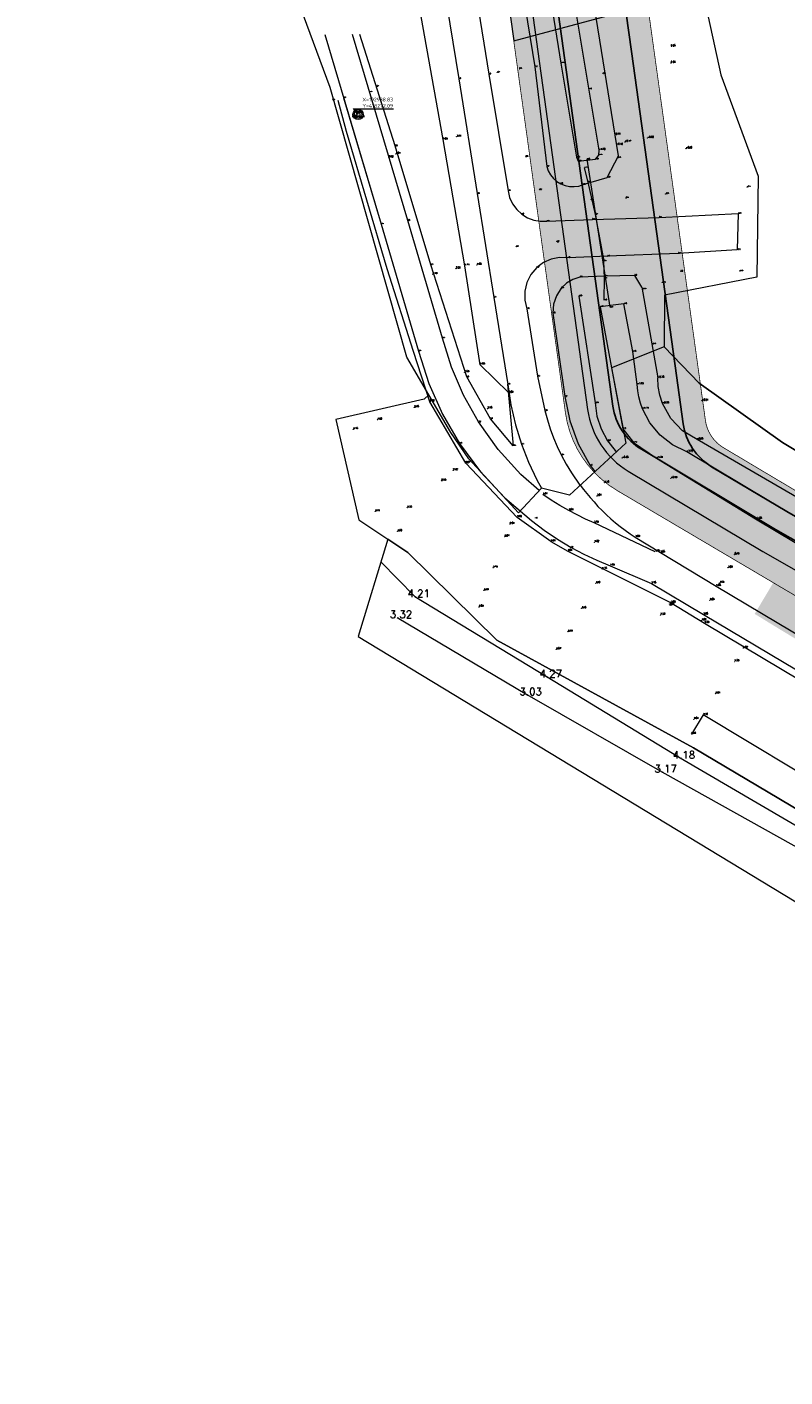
# Model space of a CAD drawing. Header units: metres. Extents: x 102665 to 103901, y 415762 to 419767.
# Tile 29 of 93: x 102895 to 102996, y 418103 to 418284. Entities that reach past the tile are written whole.
import ezdxf
from ezdxf.enums import TextEntityAlignment as Align

# ---------------------------------------------------------------- set-up
doc = ezdxf.new("R2010")
doc.units = ezdxf.units.M
doc.header["$MEASUREMENT"] = 0
for name, color, linetype, lineweight in [('B-ME-OG-COORDINAAT-M', 7, 'Continuous', 18), ('B-WE-GW-TALUD-G', 90, 'Continuous', 13), ('B-WE-IE-TERREINAFSCHEIDING_KUNSTMATIG_HEKWERK-G', 20, 'IE-TERREINAFSCHEIDING-KUNSTMATIG', 13), ('DTM 15-11-2017_terristrisch', 3, 'Continuous', 0), ('DTM-Duiker', 22, 'Continuous', 0), ('DTM-Hoogtecijfer', 7, 'Continuous', 0), ('DTM-Insteek', 125, 'Continuous', 0), ('DTM-Kant-asfalt', 137, 'Continuous', 0), ('DTM-Meetpunt', 40, 'Continuous', 0), ('DTM-Raster', 36, 'Continuous', 0), ('DTM-Teen-sloot', 142, 'Continuous', 0), ('DTM-Watergrens', 140, 'Continuous', 0), ('DTM-Wegmargeringen', 4, 'Continuous', 0), ('DTM_27-12-2009_terrestrisch', 97, 'Continuous', 0), ('DTM_31-01-2018_terrestrisch', 2, 'Continuous', 0), ('DTM_talud', 94, 'Continuous', 0), ('mp', 7, 'Continuous', 0), ('N-WE-GW-TALUDLIJN-G', 90, 'Continuous', 18), ('N-WE-GW-VOORBELASTING-G', 90, 'Continuous', 35), ('N-WE-OG-ZONE_BELEMMERING-A', 7, 'Continuous', 18)]:
    doc.layers.add(name, color=color, linetype=linetype, lineweight=lineweight)
doc.layers.add('BK_Fillings-Niet toepasbaar', color=7, linetype='Continuous', lineweight=9, true_color=0xff8080)
doc.layers.add('N-RO-WH-WATER_HATCH', color=7, linetype='Continuous', lineweight=18, true_color=0xa7c2e4)
doc.styles.add('NLCS-ISO-ANNOTATIEF-T25', font='NLCS-ISO.ttf', dxfattribs={"height": 2.5})
doc.styles.add('null', font='NLCS.shx')
doc.styles.get("Standard").update_dxf_attribs({"font": 'txt.shx'})
doc.linetypes.add('IE-TERREINAFSCHEIDING-KUNSTMATIG', pattern='A,4,["R",null,S=0.7500000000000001,R=90,X=0,Y=0],4,-2', length=10)
doc.dimstyles.new('NLCS-ANNOTATIEF-T25-OPENBOL_L0_H0', dxfattribs={"dimtxt": 2.5, "dimasz": 1, "dimexe": 2, "dimexo": 2, "dimgap": 0.7, "dimtad": 1, "dimdec": 0, "dimzin": 0, "dimdsep": 46, "dimtxsty": 'NLCS-ISO-ANNOTATIEF-T25', "dimblk": 'DOTBLANK', "dimcen": 0, "dimdle": 2, "dimclrd": 256, "dimclre": 256, "dimclrt": 256, "dimadec": 0, "dimazin": 0, "dimtfac": 1, "dimtdec": 3, "dimtofl": 0, "dimtmove": 0, "dimatfit": 3, "dimldrblk": 'DOTBLANK', "dimfxl": 2, "dimfxlon": 1, "dimtfillclr": 256, "dimtolj": 1, "dimtzin": 0, "dimlwd": -1, "dimlwe": -1, "dimarcsym": 0})

# ---------------------------------------------------------------- blocks, each defined once
blk = doc.blocks.new('MP')
at = {"layer": 'mp', "color": 0, "linetype": 'ByBlock', "lineweight": -2, "elevation": -0.036, "flags": 128}
blk.add_lwpolyline([(-0.005000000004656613, -0.008660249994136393), (-0.01000000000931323, 0), (-0.005000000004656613, 0.008660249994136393), (0.005000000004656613, 0.008660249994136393), (0.01000000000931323, 0), (0.005000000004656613, -0.008660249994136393), (-0.005000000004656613, -0.008660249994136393)], close=True, dxfattribs=at)
blk = doc.blocks.new('_DotBlank')
at = {"color": 0, "linetype": 'ByBlock', "lineweight": -2}
blk.add_line((-0.5, 0), (-1, 0), dxfattribs=at)
blk.add_circle((0, 0), 0.5, dxfattribs=at)

msp = doc.modelspace()

# ---------------------------------------------------------------- hatches: boundary and pattern name
at = {"layer": 'BK_Fillings-Niet toepasbaar'}
h = msp.add_hatch(color=256, dxfattribs=at)
h.dxf.hatch_style = 1
h.paths.add_polyline_path([(103010.744900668, 418217.3210173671), (103002.1517195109, 418222.4354320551), (102997.0448517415, 418213.8549311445), (103005.6401422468, 418208.7440605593)])
h.paths.add_polyline_path([(103005.6401422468, 418208.7440605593), (102997.0448517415, 418213.8549311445), (102991.9235903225, 418205.2502461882), (102995.258001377, 418203.205002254), (103000.4679379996, 418200.0537820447)])
at = {"layer": 'N-RO-WH-WATER_HATCH', "transparency": 33554687}
h = msp.add_hatch(color=256, dxfattribs=at)
h.dxf.hatch_style = 1
edge = h.paths.add_edge_path()
edge.add_line((102994.7155803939, 418216.5549733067), (103019.8460106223, 418202.2572684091))
edge.add_line((103019.8460106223, 418202.2572684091), (103151.6146730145, 418123.754278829))
edge.add_arc((103154.3894348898, 418127.9017659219), 4.990085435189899, 236.2165897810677, 299.5505656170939)
edge.add_line((103156.8505025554, 418123.5607869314), (103233.9592729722, 418184.6365101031))
edge.add_arc((103229.0562082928, 418190.9578989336), 7.999999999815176, 307.7982619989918, 338.1082114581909)
edge.add_line((103236.4793258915, 418187.9750605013), (103241.1792994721, 418199.6714555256))
edge.add_line((103241.1792994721, 418199.6714555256), (103267.6649151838, 418265.5837885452))
edge.add_line((103267.6649151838, 418265.5837885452), (103286.062468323, 418336.1478269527))
edge.add_line((103286.062468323, 418336.1478269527), (103289.35340789, 418352.799868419))
edge.add_arc((103267.2803389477, 418357.162164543), 22.50000000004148, 348.8207063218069, 401.9508086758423)
edge.add_arc((103267.280338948, 418357.1621645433), 22.49999999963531, 41.95080867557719, 46.81058128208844)
edge.add_arc((103314.5047993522, 418407.469722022), 46.49999999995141, 216.9952642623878, 226.8105812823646, ccw=False)
edge.add_arc((103273.3725089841, 418376.479647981), 4.999999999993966, 36.99526426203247, 104.9857698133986)
edge.add_line((103272.0796133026, 418381.3095983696), (103272.0795580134, 418381.3095835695))
edge.add_line((103272.0795580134, 418381.3095835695), (103100.3515442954, 418335.3403255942))
edge.add_line((103100.3515442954, 418335.3403255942), (103102.6787841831, 418326.6464223))
edge.add_line((103102.6787841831, 418326.6464223), (103268.3295967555, 418370.9888960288))
edge.add_arc((103269.6225078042, 418366.1589497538), 4.999999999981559, 42.627233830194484, 104.9859521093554, ccw=False)
edge.add_arc((103314.5047993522, 418407.469722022), 55.99999999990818, 222.627233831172, 227.2989196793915)
edge.add_arc((103267.7108379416, 418356.7615011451), 12.9999890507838, -11.179266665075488, 47.29894669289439, ccw=False)
edge.add_line((103280.4641571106, 418354.2410715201), (103277.2855412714, 418338.1573842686))
edge.add_line((103277.2855412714, 418338.1573842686), (103259.1004668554, 418268.4083105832))
edge.add_line((103259.1004668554, 418268.4083105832), (103228.1881705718, 418191.4797018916))
edge.add_line((103228.1881705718, 418191.4797018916), (103157.2684235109, 418135.3428331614))
edge.add_arc((103152.4981498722, 418141.9721206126), 8.167188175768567, 240.4870041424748, 305.73787040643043, ccw=False)
edge.add_line((103148.4748217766, 418134.8646742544), (103057.7237901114, 418189.2459584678))
edge.add_line((103057.7237901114, 418189.2459584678), (103028.8361156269, 418200.1920626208))
edge.add_line((103028.8361156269, 418200.1920626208), (102996.2447540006, 418218.9373056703))
edge.add_line((102996.2447540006, 418218.9373056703), (102986.1556681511, 418224.9435906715))
edge.add_arc((102990.3285939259, 418231.8268200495), 8.049357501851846, 188.0813954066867, 238.7738565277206, ccw=False)
edge.add_line((102982.3591717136, 418230.6952433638), (102981.2796353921, 418238.4612698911))
edge.add_line((102981.2796353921, 418238.4612698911), (102975.4332560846, 418280.5192682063))
edge.add_line((102975.4332560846, 418280.5192682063), (102974.0595793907, 418290.4012975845))
edge.add_arc((102976.040531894, 418290.6766649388), 2.000000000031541, 104.98595211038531, 187.9138327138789, ccw=False)
edge.add_line((102975.5233674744, 418292.6086434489), (102978.9851337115, 418293.5353112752))
edge.add_line((102978.9851337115, 418293.5353112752), (103021.0716738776, 418304.8013067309))
edge.add_line((103021.0716738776, 418304.8013067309), (103043.2690298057, 418310.7432375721))
edge.add_line((103043.2690298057, 418310.7432375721), (103052.9256102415, 418313.3281730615))
edge.add_line((103052.9256102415, 418313.3281730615), (103068.8691594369, 418317.596076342))
edge.add_line((103068.8691594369, 418317.596076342), (103066.5419129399, 418326.2899399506))
edge.add_line((103066.5419129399, 418326.2899399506), (102973.6229035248, 418301.4167888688))
edge.add_arc((102976.5965989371, 418290.3079124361), 11.50000000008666, 104.9859521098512, 187.9138327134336)
edge.add_line((102965.2061220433, 418288.7245501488), (102972.9441484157, 418233.0583193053))
edge.add_arc((102980.8679584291, 418234.1597887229), 8.000000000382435, 187.9138327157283, 239.1143796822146)
edge.add_line((102976.7613513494, 418227.2942386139), (102994.7155803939, 418216.5549733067))
at = {"layer": 'N-WE-OG-ZONE_BELEMMERING-A', "true_color": 0xa953a0, "transparency": 33554483}
h = msp.add_hatch(color=215, dxfattribs=at)
h.dxf.hatch_style = 1
edge = h.paths.add_edge_path()
edge.add_line((103047.7500369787, 418305.5245540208), (103076.4615183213, 418313.2101165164))
edge.add_line((103076.4615183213, 418313.2101165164), (103070.8709704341, 418334.0948061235))
edge.add_line((103070.8709704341, 418334.0948061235), (102971.9628061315, 418307.6184399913))
edge.add_arc((102976.5965980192, 418290.3079130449), 17.91999917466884, 104.9859484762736, 187.913835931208)
edge.add_line((102958.8472645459, 418287.8406206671), (102966.5852908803, 418232.174390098))
edge.add_arc((102980.8679584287, 418234.1597887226), 14.41999999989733, 187.9138327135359, 239.1526776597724)
edge.add_line((102973.4740726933, 418221.7796896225), (103088.3225627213, 418154.0268911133))
edge.add_line((103088.3225627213, 418154.0268911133), (103081.8210851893, 418178.3033844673))
edge.add_line((103081.8210851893, 418178.3033844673), (103059.0366445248, 418191.9566413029))
edge.add_line((103059.0366445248, 418191.9566413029), (103030.3318414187, 418202.7926018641))
edge.add_line((103030.3318414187, 418202.7926018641), (102997.7600108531, 418221.5266114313))
edge.add_line((102997.7600108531, 418221.5266114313), (102987.7018277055, 418227.5144992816))
edge.add_arc((102990.328593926, 418231.8268200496), 5.049357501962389, 188.1253958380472, 238.6531302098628, ccw=False)
edge.add_line((102985.3299263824, 418231.1131436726), (102984.251064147, 418238.8743209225))
edge.add_line((102984.251064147, 418238.8743209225), (102977.5965812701, 418286.7456982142))
edge.add_line((102977.5965812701, 418286.7456982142), (103047.7500346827, 418305.5245534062))
edge.add_line((103047.7500346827, 418305.5245534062), (103047.7500369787, 418305.5245540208))

# ---------------------------------------------------------------- linework, layer by layer
msp.add_lwpolyline([(103148.4748217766, 418134.8646742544), (103057.7237901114, 418189.2459584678), (103028.8361156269, 418200.1920626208), (102996.2447540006, 418218.9373056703), (102986.1556681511, 418224.9435906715, -0.2248667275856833), (102982.3591717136, 418230.6952433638), (102981.2796353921, 418238.4612698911), (102975.4332560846, 418280.5192682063), (102974.0595793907, 418290.4012975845, -0.378506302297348), (102975.5233674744, 418292.6086434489), (102978.9851337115, 418293.5353112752), (103021.0716738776, 418304.8013067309), (103043.2690298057, 418310.7432375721), (103052.9256102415, 418313.3281730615), (103068.8691594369, 418317.596076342), (103066.5419129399, 418326.2899399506), (102973.6229035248, 418301.4167888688, 0.378506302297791), (102965.2061220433, 418288.7245501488), (102972.9441484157, 418233.0583193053, 0.2271969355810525), (102976.7613513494, 418227.2942386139), (102994.7155803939, 418216.5549733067), (103019.8460106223, 418202.2572684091), (103151.6146730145, 418123.754278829, 0.283602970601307)], format="xyb")
at = {"layer": 'B-WE-GW-TALUD-G'}
msp.add_line((102976.8131420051, 418248.9517470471, -0.1358193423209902), (102978.96, 418236.8290000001, -0.182), dxfattribs=at)
for points in [[(102959.002, 418234.823, 1.69), (102955.187, 418238.599, 1.845), (102953.13, 418251.836, 1.711), (102950.218, 418268.713, 1.639), (102946.821, 418287.751, 1.403), (102943.453, 418306.533, 1.348), (102939.499, 418326.299, 1.409), (102936.027, 418345.1550000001, 1.349), (102932.557, 418366.069, 1.298), (102929.412, 418384.65, 1.323), (102925.769, 418405.007, 1.314), (102922.674, 418421.574, 1.364)], [(102973.6972603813, 418266.546317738, -0.4108989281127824), (102970.274, 418287.879, -0.353), (102967.035, 418307.594, -0.313), (102962.289, 418336.6770000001, -0.232), (102959.283, 418353.8780000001, -0.394), (102956.745, 418370.9050000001, -0.248), (102953.789, 418388.16, -0.323), (102951.683, 418402.47, -0.163), (102948.853, 418421.738, -0.095)], [(102958.844, 418235.974, 1.731), (102959.6, 418227.739, 1.948), (102956.535, 418231.343, 2.263), (102953.376, 418236.9540000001, 2.495), (102948.566, 418251.98, 3.212000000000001), (102943.799, 418267.871, 3.801), (102939.0838365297, 418282.80485373, 4.313436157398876)], [(103190.853, 418157.089, -0.3410000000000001), (103177.98, 418146.668, -0.419), (103155.072, 418130.444, -0.493), (103144.521, 418133.285, -0.347), (103130.307, 418141.89, -0.306), (103112.461, 418152.575, -0.321), (103102.973, 418157.978, -0.5540000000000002), (103087.639, 418167.441, -0.332), (103071.725, 418176.88, -0.369), (103055.262, 418187.01, -0.208), (103038.37, 418196.7800000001, -0.314), (103017.835, 418208.387, -0.751), (103003.384, 418217.493, -0.607), (102984.204, 418228.567, -0.5760000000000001), (102982.2700441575, 418229.7634883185, -0.4950000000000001), (102980.7002346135, 418231.4089267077, -0.414), (102979.596, 418233.397, -0.333), (102979.2344452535, 418234.5098922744, -0.2826666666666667), (102979.0212294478, 418235.6604530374, -0.2323333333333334), (102978.96, 418236.8290000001, -0.182)]]:
    msp.add_polyline3d(points, dxfattribs=at)
at = {"layer": 'B-WE-IE-TERREINAFSCHEIDING_KUNSTMATIG_HEKWERK-G', "extrusion": (-0.001955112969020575, 0.01051588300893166, 0.9999427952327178), "elevation": 4197.713487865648}
msp.add_lwpolyline([(102970.3834931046, 418237.6911310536), (102971.5456238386, 418231.4407854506)], dxfattribs=at)
at = {"layer": 'DTM 15-11-2017_terristrisch'}
msp.add_polyline3d([(102962.9590932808, 418422.1497674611, 0), (102983.2488182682, 418301.2868953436, 0), (102983.6450475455, 418295.0424968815, 0), (102984.5365634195, 418290.4830948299, 0), (102987.4092256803, 418277.3995932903, 0), (102992.4056348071, 418263.8335270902, 0), (102992.2032298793, 418250.2903692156, 0), (102979.8263088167, 418247.9182865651, 0), (102979.7891233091, 418240.9739862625, 0), (102972.767, 418238.178, 0), (102974.6562547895, 418228.1153128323, 0), (102967.1179528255, 418221.1563782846, 0), (102963.3788420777, 418222.0658658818, 0), (102960.3254012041, 418218.7924714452, 0), (102953.65386572, 418225.981105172, 0), (102951.2250621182, 418229.5318657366, 0), (102945.3447188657, 418239.6069351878, 0), (102935.1054237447, 418275.6768703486, 0), (102928.395827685, 418293.7911392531, 0), (102915.3512169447, 418348.1260786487, 0), (102903.2185333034, 418398.2529795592, 0)], dxfattribs=at)
at = {"layer": 'DTM-Duiker', "extrusion": (0.000200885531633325, -0.001280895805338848, 0.9999991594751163), "elevation": -517.3162045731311, "flags": 128}
msp.add_lwpolyline([(102969.4343735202, 418265.7674950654), (102972.5413786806, 418245.9564788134)], dxfattribs=at)
at = {"layer": 'DTM-Insteek'}
for points in [[(102942.888, 418400.265, -0.009000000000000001), (102946.056, 418380.323, 0.016), (102949.982, 418358.065, -0.06), (102952.817, 418338.649, 0.042), (102955.972, 418318.032, 0.151), (102959.216, 418298.482, 0.187), (102962.506, 418278.45, 0.118), (102964.092, 418265.141, 0.419), (102964.2927665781, 418264.5549685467, 0.4474), (102964.5913400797, 418264.0122034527, 0.4758), (102964.9788208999, 418263.5288829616, 0.5042), (102965.4436593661, 418263.1194134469, 0.5326000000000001), (102965.972, 418262.796, 0.5610000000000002), (102966.5432825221, 418262.56972009, 0.5148), (102967.1447968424, 418262.4442336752, 0.4686), (102967.7589017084, 418262.4232210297, 0.4224000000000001), (102968.3675866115, 418262.5072984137, 0.3762000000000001), (102968.953, 418262.694, 0.33), (102972.168, 418263.644, -0.069), (102973.6972603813, 418266.546317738, -0.4108989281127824)], [(102976.8131420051, 418248.9517470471, -0.1358193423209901), (102975.87, 418250.533, 0.263), (102971.849, 418250.449, 0.436), (102968.534, 418250.319, 0.762), (102967.5985640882, 418250.0049570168, 0.8296666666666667), (102966.7510378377, 418249.4996228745, 0.8973333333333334), (102966.03, 418248.826, 0.9650000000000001), (102965.3690963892, 418247.8220602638, 0.9963333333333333), (102964.9892104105, 418246.6817203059, 1.027666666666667), (102964.916, 418245.482, 1.059), (102966.495, 418234.334, 1.118), (102967.1683913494, 418231.1017591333, 1.130666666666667), (102968.3089618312, 418228.0033827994, 1.143333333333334), (102969.892, 418225.1060000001, 1.156), (102970.5109087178, 418224.2885635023, 1.164308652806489)], [(102968.384, 418247.783, -0.051), (102970.582, 418233.479, -0.135), (102970.8068037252, 418231.7050826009, -0.1553333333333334), (102971.3554318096, 418230.0032227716, -0.1756666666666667), (102972.209, 418228.432, -0.196), (102973.25998426, 418227.1259969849, -0.3356666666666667), (102973.426593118, 418226.9801586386, -0.3541143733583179)]]:
    msp.add_polyline3d(points, dxfattribs=at)
at = {"layer": 'DTM-Kant-asfalt'}
for points in [[(102932.349, 418398.496, 1.174), (102935.787, 418378.497, 1.182), (102939.384, 418356.548, 1.181), (102942.619, 418336.883, 1.175), (102945.888, 418316.491, 1.185), (102949.082, 418296.797, 1.196), (102952.308, 418276.863, 1.296), (102954.777, 418261.4920000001, 1.443), (102956.991, 418247.585, 1.609), (102958.868, 418235.966, 1.733), (102959.2935474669, 418233.2492400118, 1.758333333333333), (102959.9139582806, 418230.5702540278, 1.783666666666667), (102960.726, 418227.9430000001, 1.809), (102961.6593411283, 418225.5349817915, 1.827333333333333), (102962.7536841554, 418223.1957317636, 1.845666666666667), (102963.3788420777, 418222.0658658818, 1.854833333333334)], [(102953.116, 418297.4050000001, 1.095), (102956.336, 418277.49, 1.204), (102958.902, 418261.877, 1.35), (102959.1184073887, 418260.9689969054, 1.33675), (102959.5092718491, 418260.1213373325, 1.3235), (102960.0593066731, 418259.3671732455, 1.31025), (102960.747, 418258.736, 1.297), (102961.5073261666, 418258.2709153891, 1.257), (102962.3415282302, 418257.95705795, 1.217), (102963.2198595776, 418257.8056194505, 1.177), (102964.111, 418257.822, 1.137), (102970.201, 418258.045, 0.79), (102979.143, 418258.294, 0.299), (102989.691, 418258.819, -0.126), (102989.582, 418253.967, -0.12), (102981.699, 418253.487, 0.266), (102972.251, 418253.104, 0.731), (102966.921, 418252.906, 1.054), (102965.792920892, 418252.9397951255, 1.121), (102964.6851550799, 418252.724018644, 1.188), (102963.6522327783, 418252.2692922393, 1.255), (102962.745, 418251.598, 1.322), (102961.9692951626, 418250.6856482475, 1.3618), (102961.4283850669, 418249.6172288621, 1.4016), (102961.1522498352, 418248.4519593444, 1.4414), (102961.1561943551, 418247.2544251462, 1.4812), (102961.44, 418246.091, 1.521), (102962.857, 418237.045, 1.639), (102963.847, 418232.452, 1.677), (102964.1688026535, 418231.2261683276, 1.6794), (102964.54831994, 418230.0169591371, 1.6818), (102964.984699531, 418228.8270880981, 1.6842), (102965.4769613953, 418227.6592274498, 1.6866), (102966.024, 418226.516, 1.689), (102966.6800558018, 418225.302975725, 1.6928), (102967.3977711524, 418224.1253842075, 1.6966), (102968.5328102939, 418222.4624947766, 1.702147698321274)], [(102934.3625745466, 418282.80485373, 4.562417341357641), (102941.907, 418257.4160000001, 3.741), (102946.926, 418240.412, 2.970000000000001), (102948.3085523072, 418236.1006034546, 2.773666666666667), (102950.1494220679, 418231.9640844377, 2.577333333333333), (102952.427, 418228.051, 2.381), (102955.2389656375, 418224.2571560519, 2.247666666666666), (102958.461014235, 418220.8047937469, 2.114333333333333), (102962.052, 418217.738, 1.981), (102963.756688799, 418216.4441763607, 1.951333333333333), (102965.5294502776, 418215.2453184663, 1.921666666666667), (102967.365, 418214.145, 1.892), (102969.064489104, 418213.2425159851, 1.873666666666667), (102970.8062216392, 418212.424525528, 1.855333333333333), (102972.586, 418211.6930000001, 1.837)], [(102963.0810929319, 418221.7466684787, 1.905261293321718), (102960.6116138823, 418223.9158238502, 2.015666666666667), (102957.5823576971, 418227.2641429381, 2.167333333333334), (102954.956, 418230.937, 2.319), (102952.9559969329, 418234.4991861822, 2.522), (102951.335525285, 418238.2492867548, 2.725), (102950.112, 418242.147, 2.928), (102945.473, 418257.884, 3.627), (102938.0943534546, 418282.80485373, 4.437999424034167)], [(102936.883, 418274.323, 4.288), (102941.907, 418257.4160000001, 3.741), (102946.926, 418240.412, 2.970000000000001), (102948.3085523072, 418236.1006034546, 2.773666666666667), (102950.1494220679, 418231.9640844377, 2.577333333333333), (102952.427, 418228.051, 2.381), (102955.2389656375, 418224.2571560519, 2.247666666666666), (102958.461014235, 418220.8047937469, 2.114333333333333), (102960.5435086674, 418219.0262902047, 2.037010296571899)], [(102968.5569437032, 418222.4847733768, 1.702136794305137), (102969.0103873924, 418221.888922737, 1.7042), (102969.901, 418220.836, 1.708), (102970.4136978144, 418220.2288863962, 1.708), (102970.9457099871, 418219.6386245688, 1.708), (102971.4964829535, 418219.0658286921, 1.708), (102972.0654436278, 418218.5110947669, 1.708), (102972.652, 418217.975, 1.708), (102973.2766821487, 418217.4405989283, 1.7036), (102973.9188476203, 418216.9273389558, 1.6992), (102974.5777812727, 418216.4357916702, 1.6948), (102975.2527492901, 418215.9665044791, 1.6904), (102975.943, 418215.52, 1.686)], [(102975.943, 418215.52, 1.686), (102979.291, 418213.46, 1.654), (102986.763, 418208.964, 1.578), (103003.113, 418199.222, 1.345), (103016.243, 418191.321, 1.19), (103033.781, 418180.834, 1.093), (103050.322, 418170.956, 1.077), (103067.586, 418160.6679999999, 1.076), (103083.964, 418150.855, 1.059), (103100.585, 418140.895, 1.072), (103116.571, 418131.342, 1.066), (103134.684, 418120.438, 1.071), (103139.842022, 418117.31411, 1.082333), (103145.556383, 418115.387982, 1.093667), (103151.553, 418114.7520000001, 1.105), (103155.453318, 418115.045646, 1.119333), (103159.272676, 418115.888986, 1.133667), (103162.934, 418117.265, 1.148), (103171.26, 418122.259, 1.23), (103182.952, 418131.438, 1.399), (103197.49, 418142.966, 1.719)], [(102972.586, 418211.693, 1.837), (102978.113, 418209.305, 1.748), (102985.062, 418205.159, 1.658), (103001.046, 418195.66, 1.451), (103014.372, 418187.688, 1.286), (103030.863, 418177.847, 1.182), (103048.141, 418167.5220000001, 1.179), (103065.456, 418157.175, 1.153), (103081.923, 418147.306, 1.152), (103098.465, 418137.4179999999, 1.162), (103114.5, 418127.798, 1.161), (103131.221, 418117.739, 1.174), (103136.218971, 418114.437224, 1.177667), (103141.73723, 418112.106933, 1.181333), (103147.589, 418110.827, 1.185), (103153.08735, 418110.6145570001, 1.209333), (103158.542956, 418111.331045, 1.233667), (103163.8, 418112.956, 1.258), (103166.984365, 418114.399372, 1.276333), (103169.995605, 418116.175867, 1.294667), (103172.799, 418118.265, 1.313), (103185.484, 418128.319, 1.496), (103200.173, 418139.914, 1.809)]]:
    msp.add_polyline3d(points, dxfattribs=at)
at = {"layer": 'DTM-Raster'}
msp.add_lwpolyline([(102959.6666978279, 418281.9457373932), (103293.4356895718, 418371.2911653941), (103287.8451438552, 418392.1758468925), (102956.6671570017, 418303.5239957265), (102959.6666978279, 418281.9457373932)], close=True, dxfattribs=at)
at = {"layer": 'DTM-Raster', "elevation": 1.844}
msp.add_lwpolyline([(102964.647, 418214.9320000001), (102960.1245, 418218.168349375), (102953.24, 418225.425), (102948.4465, 418233.6433493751), (102946.2501644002, 418240.3423254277), (102942.7174445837, 418251.4473358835), (102937.2934285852, 418269.7921476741), (102936.1760658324, 418273.9395223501)], dxfattribs=at)
at = {"layer": 'DTM-Raster', "color": 36, "extrusion": (-0.9747965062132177, -0.221642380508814, 0.02542492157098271), "elevation": -193079.1992506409, "flags": 128}
msp.add_lwpolyline([(-385025.3498042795, 4909.498569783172), (-385023.3757778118, 4910.721965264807), (-385018.9463684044, 4911.284146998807)], dxfattribs=at)
at = {"layer": 'DTM-Raster', "color": 36, "extrusion": (-0.9870154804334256, -0.06159810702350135, 0.1483445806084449), "elevation": -127398.1521615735, "flags": 128}
msp.add_lwpolyline([(-411021.2825378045, 19108.89131475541), (-411024.1935681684, 19110.58202118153), (-411026.4930248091, 19111.01582085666)], dxfattribs=at)
at = {"layer": 'DTM-Raster'}
for points in [[(102964.647, 418214.9320000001, 1.844), (102966.897, 418213.646, 1.813), (102980.72, 418206.732, 1.683), (102985.21, 418204.018, 1.588), (103000.686, 418194.79, 1.388), (103013.969, 418186.827, 1.235), (103031.67, 418176.244, 1.199), (103049.386, 418165.648, 1.172), (103056.096, 418161.663, 1.176), (103084.557, 418144.7260000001, 1.124), (103097.794, 418136.729, 1.151), (103114.821, 418126.559, 1.126), (103132.16, 418116.144, 1.184), (103138.680093, 418112.338768, 1.184667), (103145.900356, 418110.134405, 1.185333), (103153.434, 418109.649, 1.186), (103160.135425, 418110.701736, 1.218), (103166.474154, 418113.1179070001, 1.25), (103172.176, 418116.7929999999, 1.282), (103185.979, 418127.766, 1.475), (103201.827, 418140.2420000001, 1.818)], [(103244.095, 418144.876, 4.505), (103237.558, 418144.66, 4.253), (103225.466, 418140.441, 4.425), (103218.88, 418136.385, 4.446000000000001), (103203.095, 418124.009, 4.438000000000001), (103186.693, 418110.964, 4.421), (103170.314, 418097.925, 4.449), (103164.759, 418093.534, 4.475000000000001), (103152.44, 418090.757, 4.574), (103148.88, 418092.432, 4.582), (103129.467, 418104.2310000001, 4.552), (103111.544, 418115.011, 4.544), (103093.499, 418126.016, 4.508), (103075.597, 418136.8890000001, 4.525), (103057.442, 418147.921, 4.536), (103039.248, 418158.91, 4.548), (103021.25, 418169.779, 4.539000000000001), (103003.279, 418180.754, 4.474), (102985.037, 418191.724, 4.4), (102983.453, 418189.173, 4.483000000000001)]]:
    msp.add_polyline3d(points, dxfattribs=at)
msp.add_circle((102938.83, 418272.09), 0.6845021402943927, dxfattribs=at)
at = {"layer": 'DTM-Teen-sloot'}
msp.add_line((102971.075, 418266.633), (102971.109, 418267.3020000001, -1.7), dxfattribs=at)
for points in [[(102897.2586757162, 418638.6511478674, -1.745375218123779), (102894.511, 418638.053, -1.757), (102899.066, 418619.61, -1.749), (102902.574, 418605.121, -1.733), (102907.728, 418584.3890000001, -1.736), (102912.066, 418566.489, -1.739), (102917.177, 418545.862, -1.753), (102921.982, 418525.5680000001, -1.767), (102926.487, 418505.461, -1.764), (102931.142, 418483.777, -1.773), (102934.889, 418464.181, -1.704), (102938.895, 418442.879, -1.71), (102942.205, 418422.854, -1.714), (102945.964, 418400.57, -1.742), (102949.037, 418380.956, -1.738), (102952.96, 418358.0410000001, -1.728), (102955.955, 418339.254, -1.737), (102959.32, 418318.013, -1.729), (102962.764, 418299.016, -1.734), (102965.99, 418278.963, -1.705), (102968.067, 418266.3510000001, -1.727), (102968.277, 418265.82, -1.702), (102970.591, 418266.093, -1.674), (102971.075, 418266.633, -1.706)], [(102971.109, 418267.3020000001, -1.7), (102967.62, 418288.205, -1.714), (102964.474, 418306.771, -1.71), (102959.628, 418337.464, -1.708), (102956.74, 418353.509, -1.678), (102954.101, 418370.841, -1.693), (102948.813, 418402.442, -1.711), (102946.006, 418420.48, -1.701)], [(102976.208, 418235.95, -1.729), (102975.618, 418240.348, -1.748), (102974.395, 418246.725, -1.753), (102971.248, 418246.338, -1.75), (102974.286, 418230.018, -1.698), (102975.718, 418228.184, -1.743), (102978.787, 418226.081, -1.735)], [(103128.949, 418139.725, -1.725), (103102.584, 418155.425, -1.72), (103085.644, 418165.433, -1.718), (103070.539, 418174.737, -1.721), (103053.291, 418184.883, -1.726), (103034.953, 418195.773, -1.748), (103016.886, 418206.665, -1.731), (103001.368, 418215.883, -1.732), (102982.82, 418226.928, -1.715), (102980.9210635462, 418227.8625313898, -1.71475), (102979.2581422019, 418229.1717300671, -1.7145), (102977.9040292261, 418230.7982867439, -1.71425), (102976.918, 418232.671, -1.714), (102976.6385104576, 418233.4656801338, -1.71775), (102976.4261111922, 418234.2808595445, -1.7215), (102976.282275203, 418235.1108849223, -1.72525), (102976.208, 418235.95, -1.729)], [(102978.787, 418226.081, -1.735), (102992.034, 418217.956, -1.576), (103007.938, 418208.466, -1.579), (103020.997, 418200.575, -1.585), (103040.547, 418188.8010000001, -1.545), (103055.523, 418179.857, -1.571), (103072.923, 418169.51, -1.578), (103089.028, 418159.83, -1.576), (103105.775, 418149.89, -1.577), (103121.525, 418140.4210000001, -1.58), (103140.843, 418128.8970000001, -1.583), (103149.437, 418124.433, -1.578), (103153.624, 418124.754, -1.576), (103159.901, 418125.888, -1.555), (103177.218, 418139.209, -1.577), (103191.475, 418150.281, -1.585)]]:
    msp.add_polyline3d(points, dxfattribs=at)
at = {"layer": 'DTM-Wegmargeringen'}
msp.add_polyline3d([(102978.583, 418213.571, 1.697), (102970.413, 418217.428, 1.79), (102969.26584, 418217.943689, 1.806667), (102968.135467, 418218.495205, 1.823333), (102967.023, 418219.0820000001, 1.84), (102965.845117, 418219.75339, 1.851333), (102964.690675, 418220.464329, 1.862667), (102963.561, 418221.214, 1.874)], dxfattribs=at)
at = {"layer": 'DTM_27-12-2009_terrestrisch', "elevation": 12.40950780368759, "flags": 128}
msp.add_lwpolyline([(102938.8509415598, 418202.2158476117), (103138.3106475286, 418081.3340571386), (103157.900294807, 418075.8605335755), (103169.3547065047, 418080.2914812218), (103178.2058428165, 418087.0682246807), (103182.2223645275, 418090.1434159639), (103176.8223809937, 418093.9425115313), (103208.3185059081, 418117.6611136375), (103210.4008943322, 418125.666607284), (103206.7910947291, 418123.2490761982), (103167.3875088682, 418092.837954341), (103154.7912494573, 418088.3608775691), (103147.7231333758, 418089.9525933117), (103006.7964575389, 418173.6306369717), (102983.740804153, 418187.3203941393), (102957.3871436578, 418201.7279435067), (102945.471763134, 418213.4802700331), (102942.8189198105, 418215.2509132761), (102938.8509415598, 418202.2158476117)], close=True, dxfattribs=at)
at = {"layer": 'DTM_27-12-2009_terrestrisch'}
msp.add_polyline3d([(102937.8170895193, 418523.0353714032, 17.3438923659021), (102948.0014844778, 418474.727169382, 17.3576370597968), (102953.3266583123, 418469.5909307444, 17.35934206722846), (102965.1388620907, 418464.0670514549, 17.36218509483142), (102966.2099481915, 418447.6044375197, 17.3639170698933), (102962.9590932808, 418422.1497674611, 0), (102983.2488182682, 418301.2868953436, 0), (102983.6450475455, 418295.0424968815, 0), (102984.5365634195, 418290.4830948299, 0), (102987.4092256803, 418277.3995932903, 0), (102992.4056348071, 418263.8335270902, 0), (102992.2032298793, 418250.2903692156, 0), (102979.8263088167, 418247.9182865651, 0), (102979.7891233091, 418240.9739862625, 0), (102984.4962682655, 418236.130300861, 0), (102995.6216114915, 418228.1781882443, 0), (103016.0520518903, 418215.9252325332, 0), (103132.5049217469, 418146.0837690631, 0)], dxfattribs=at)
at = {"layer": 'DTM_31-01-2018_terrestrisch', "elevation": 7.130224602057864, "flags": 128}
msp.add_lwpolyline([(103132.5049217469, 418146.0837690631), (103016.0520518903, 418215.9252325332), (102995.6216114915, 418228.1781882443), (102984.4962682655, 418236.130300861), (102979.7891233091, 418240.9739862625), (102972.767, 418238.178), (102974.6562547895, 418228.1153128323), (102967.1179528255, 418221.1563782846), (102963.3788420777, 418222.0658658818), (102960.3254012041, 418218.7924714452), (102953.65386572, 418225.981105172), (102951.2250621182, 418229.5318657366), (102948.2848904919, 418234.5694004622), (102947.6687389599, 418233.9724800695), (102935.8543488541, 418231.2790833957), (102938.9142388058, 418217.8570969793), (102945.471763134, 418213.4802700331), (102957.3871436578, 418201.7279435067), (102983.740804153, 418187.3203941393), (103006.7964575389, 418173.6306369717), (103147.7231333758, 418089.9525933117)], dxfattribs=at)
at = {"layer": 'DTM_talud'}
for points in [[(102941.8951305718, 418212.2162057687, 4.266877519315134), (102946.446, 418207.588, 4.209), (102964.132, 418196.846, 4.271), (102981.952, 418185.98, 4.180000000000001), (103003.073, 418173.6550000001, 4.256), (103025.3, 418160.023, 4.116000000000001), (103047.256, 418147.46, 4.226), (103069.192, 418133.826, 4.375), (103091.559, 418120.467, 4.402), (103113.149, 418107.0140000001, 4.331000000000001), (103135.147, 418094.39, 4.354), (103143.804, 418089.016, 4.407), (103156.337, 418084.341, 4.254), (103167.5, 418088.989, 4.207), (103175.717, 418095.196, 4.212000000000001), (103196.315, 418111.18, 4.173), (103209.0378915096, 418120.4267056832, 4.128038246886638)], [(102944.075, 418204.787, 3.316), (102961.437, 418194.445, 3.031), (102979.508, 418184.133, 3.175), (102999.086, 418173.191, 3.455), (103017.218, 418162.671, 3.583), (103035.595, 418151.698, 3.55), (103053.153, 418140.661, 3.491), (103071.816, 418128.713, 3.488), (103089.821, 418117.501, 3.394), (103106.652, 418106.898, 3.167), (103124.547, 418096.312, 3.187), (103139.503, 418087.169, 3.175), (103146.466, 418083.189, 3.201), (103151.964, 418081.075, 3.21), (103156.802, 418080.816, 3.178), (103161.763, 418081.866, 3.111000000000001), (103166.277, 418083.592, 3.024), (103170.726, 418086.037, 2.786), (103179.2900073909, 418092.2064416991, 2.597203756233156)]]:
    msp.add_polyline3d(points, dxfattribs=at)
at = {"layer": 'N-WE-GW-TALUDLIJN-G', "transparency": 33554687, "flags": 128}
msp.add_lwpolyline([(103225.5268873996, 418272.6777366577), (103067.8504279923, 418230.4698672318), (103046.9739634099, 418308.4224098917), (103072.7878017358, 418315.3323458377), (103068.7487492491, 418330.421091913), (102972.7385525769, 418304.7204721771, 0.3785063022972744), (102961.8186932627, 418288.253671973), (102969.5567196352, 418232.5874411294, 0.2271969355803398), (102975.005776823, 418224.3592159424), (102992.9919808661, 418213.6008248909), (103018.1250227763, 418199.3016341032), (103149.7973440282, 418120.8560410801, 0.2899423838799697)], format="xyb", dxfattribs=at)
at = {"layer": 'N-WE-GW-VOORBELASTING-G', "color": 6, "transparency": 33554687, "const_width": 0.1, "flags": 128}
msp.add_lwpolyline([(103047.7500369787, 418305.5245540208), (103076.4615183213, 418313.2101165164), (103070.8709704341, 418334.0948061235), (102971.9628061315, 418307.6184399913, 0.3785063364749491), (102958.8472645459, 418287.8406206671), (102966.5852908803, 418232.174390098, 0.2273726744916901), (102973.4740726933, 418221.7796896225), (103088.3225627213, 418154.0268911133), (103081.8210851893, 418178.3033844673), (103059.0366445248, 418191.9566413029), (103030.3318414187, 418202.7926018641), (102997.7600108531, 418221.5266114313), (102987.7018277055, 418227.5144992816, -0.2241117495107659), (102985.3299263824, 418231.1131436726), (102984.251064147, 418238.8743209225), (102977.5965812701, 418286.7456982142), (102977.5965812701, 418286.7456982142), (103047.7500346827, 418305.5245534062), (103047.7500346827, 418305.5245534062), (103047.7500346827, 418305.5245534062)], format="xyb", close=True, dxfattribs=at)

# ---------------------------------------------------------------- block references
at = {"layer": 'DTM-Meetpunt', "xscale": 2.5, "yscale": 2.5, "zscale": 2.5}
for p in [(102980.704, 418278.956, 0.048), (102957.47, 418277.71, 1.068), (102960.418, 418278.19, 0.545), (102952.033, 418269.091, 1.413), (102974.554, 418268.394, -0.166), (102977.576, 418268.913, -0.059), (102942.943, 418266.315, 3.92), (102943.887, 418266.781, 3.806), (102961.287, 418266.439, 0.8480000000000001), (102982.731, 418267.519, -0.059), (102963.106, 418262.018, 1.021), (102970.035, 418260.675, 0.5590000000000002), (102974.704, 418260.914, 0.108), (102979.992, 418261.455, -0.076), (102990.912, 418262.393, -0.131), (102960.014, 418254.398, 1.411), (102965.444, 418255.095, 1.115), (102954.732, 418251.938, 1.578), (102948.834, 418250.686, 3.186), (102951.931, 418251.464, 2.261), (102982.028, 418251.076, 0.062), (102989.928, 418251.129, -0.154), (102979.565, 418249.599, -0.139), (102953.082, 418237.571, 2.533), (102948.434, 418233.665, 2.622), (102984.866, 418233.765, -0.205), (102946.363, 418232.872, 2.78), (102956.156, 418232.7260000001, 2.176), (102938.188, 418229.955, 4.751), (102941.431, 418231.232, 4.2), (102953.215, 418225.425, 2.27), (102974.182, 418226.097, -0.377), (102949.993, 418223.059, 2.434), (102951.561, 418224.449, 2.324), (102971.829, 418222.792, 1.158), (102980.702, 418223.388, -0.991), (102970.817, 418221.045, 1.61), (102945.41, 418219.447, 4.149), (102941.135, 418218.959, 4.709), (102959.155, 418217.268, 2.036), (102960.137, 418218.19, 1.96), (102944.133, 418216.289, 4.556), (102958.47, 418215.594, 2.072), (102970.482, 418214.846, 1.824), (102989.241, 418213.186, 0.487), (102956.916, 418211.435, 3.738), (102971.517, 418211.251, 1.751), (102988.356, 418211.419, 1.093), (102955.698, 418208.402, 4.492), (102970.647, 418209.345, 1.903), (102987.229, 418209.389, 1.527), (102980.548, 418206.5900000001, 1.657), (102985.907, 418207.076, 1.63), (102955.007, 418206.188, 4.589000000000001), (102968.767, 418205.985, 3.46), (102979.314, 418205.114, 1.63), (102966.941, 418202.879, 4.437), (102984.834, 418204.379, 1.615), (102965.378, 418200.493, 4.573000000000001), (102990.389, 418200.695, 1.519), (102989.233, 418198.882, 1.593), (102986.672, 418194.57, 3.609), (102983.779, 418191.158, 4.506), (102985.037, 418191.724, 4.4), (102983.453, 418189.173, 4.483000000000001)]:
    msp.add_blockref('MP', p, dxfattribs=at)

# ---------------------------------------------------------------- texts
at = {"layer": 'B-ME-OG-COORDINAAT-M', "insert": (102939.4052455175, 418272.9941475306), "char_height": 0.5, "attachment_point": 7, "style": 'NLCS-ISO-ANNOTATIEF-T25'}
msp.add_mtext('X=102938.83\\PY=418272.09', dxfattribs=at)
at = {"layer": 'B-WE-GW-TALUD-G'}
for s, height, p in [('4.07', 0.1, (102941.287, 418275.827)), ('3.80', 0.1, (102943.799, 418267.871)), ('1.64', 0.2, (102950.218, 418268.713)), ('-0.44', 0.2, (102973.114, 418269.346)), ('-0.40', 0.2, (102973.44, 418267.999)), ('3.21', 0.1, (102948.566, 418251.98)), ('1.71', 0.2, (102953.13, 418251.836)), ('1.85', 0.2, (102955.187, 418238.599)), ('2.50', 0.1, (102953.376, 418236.954)), ('1.73', 0.1, (102958.844, 418235.974)), ('-0.18', 0.2, (102978.96, 418236.8290000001)), ('1.69', 0.2, (102959.002, 418234.823)), ('-0.33', 0.2, (102979.596, 418233.397)), ('2.26', 0.1, (102956.535, 418231.343)), ('-0.58', 0.2, (102984.204, 418228.567)), ('1.95', 0.1, (102959.6, 418227.739))]:
    msp.add_text(s, height=height, dxfattribs=at).set_placement(p, align=Align.BOTTOM_LEFT)
at = {"layer": 'B-WE-IE-TERREINAFSCHEIDING_KUNSTMATIG_HEKWERK-G'}
for s, p in [('0.67', (102970.579, 418258.708)), ('0.67', (102970.579, 418258.708)), ('0.74', (102971.741, 418252.458))]:
    msp.add_text(s, height=0.1, dxfattribs=at).set_placement(p, align=Align.BOTTOM_LEFT)
at = {"layer": 'DTM-Duiker'}
for s, p in [('-2.25', (102969.436, 418266.087)), ('-2.27', (102972.543, 418246.276))]:
    msp.add_text(s, height=0.1, dxfattribs=at).set_placement(p, align=Align.BOTTOM_LEFT)
at = {"layer": 'DTM-Hoogtecijfer'}
for s, p in [('1.07', (102957.47, 418277.71)), ('0.55', (102960.418, 418278.19)), ('0.85', (102961.287, 418266.439)), ('-0.13', (102990.912, 418262.393)), ('1.02', (102963.106, 418262.018)), ('0.56', (102970.035, 418260.675)), ('0.11', (102974.704, 418260.914)), ('-0.08', (102979.992, 418261.455)), ('1.12', (102965.444, 418255.095)), ('1.41', (102960.014, 418254.398)), ('0.06', (102982.028, 418251.076)), ('-0.15', (102989.928, 418251.129)), ('-0.14', (102979.565, 418249.599))]:
    msp.add_text(s, height=0.1, dxfattribs=at).set_placement(p, align=Align.BOTTOM_LEFT)
msp.add_text('ASF', height=0.1, dxfattribs=at).set_placement((102965.444, 418255.095), align=Align.TOP_LEFT)
at = {"layer": 'DTM-Hoogtecijfer', "linetype": 'Continuous', "lineweight": 0}
for s, p in [('4.21', (102945.446889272, 418207.4949653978)), ('3.32', (102943.075889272, 418204.6939653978)), ('4.27', (102963.132889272, 418196.7529653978)), ('3.03', (102960.437889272, 418194.3519653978)), ('4.18', (102980.952889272, 418185.8869653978)), ('3.17', (102978.508889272, 418184.0399653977))]:
    msp.add_text(s, height=1, dxfattribs=at).set_placement(p)
at = {"layer": 'DTM-Insteek'}
for s, p in [('0.12', (102962.506, 418278.45)), ('-0.54', (102971.517, 418277.521)), ('-0.38', (102973.568, 418266.301)), ('0.42', (102964.092, 418265.141)), ('0.56', (102965.972, 418262.796)), ('0.33', (102968.953, 418262.694)), ('-0.07', (102972.168, 418263.644)), ('0.76', (102968.534, 418250.319)), ('0.44', (102971.849, 418250.449)), ('0.26', (102975.87, 418250.533)), ('0.97', (102966.03, 418248.826)), ('-0.19', (102976.946, 418248.729)), ('-0.05', (102968.384, 418247.783)), ('1.06', (102964.916, 418245.482)), ('-0.18', (102978.23, 418241.364)), ('1.12', (102966.495, 418234.334)), ('-0.14', (102970.582, 418233.479)), ('-0.20', (102972.209, 418228.432)), ('1.16', (102969.892, 418225.106))]:
    msp.add_text(s, height=0.1, dxfattribs=at).set_placement(p, align=Align.BOTTOM_LEFT)
at = {"layer": 'DTM-Kant-asfalt'}
for s, height, p in [('1.30', 0.1, (102952.308, 418276.863)), ('1.20', 0.1, (102956.336, 418277.49)), ('4.19', 0.1, (102940.378, 418275.092)), ('4.09', 0.1, (102935.3775985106, 418274.0235169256)), ('4.29', 0.1, (102936.883, 418274.323)), ('1.44', 0.1, (102954.777, 418261.492)), ('1.35', 0.1, (102958.902, 418261.877)), ('1.30', 0.1, (102960.747, 418258.736)), ('-0.13', 0.1, (102989.691, 418258.819)), ('3.74', 0.1, (102941.907, 418257.416)), ('3.63', 0.1, (102945.473, 418257.884)), ('1.14', 0.1, (102964.111, 418257.822)), ('0.79', 0.1, (102970.201, 418258.045)), ('0.30', 0.1, (102979.143, 418258.294)), ('0.27', 0.1, (102981.699, 418253.487)), ('-0.12', 0.1, (102989.582, 418253.967)), ('1.32', 0.1, (102962.745, 418251.598)), ('1.05', 0.1, (102966.921, 418252.906)), ('0.73', 0.1, (102972.251, 418253.104)), ('1.61', 0.1, (102956.991, 418247.585)), ('1.52', 0.1, (102961.44, 418246.091)), ('2.93', 0.1, (102950.112, 418242.147)), ('2.97', 0.1, (102946.926, 418240.412)), ('1.64', 0.1, (102962.857, 418237.045)), ('1.73', 0.1, (102958.868, 418235.966)), ('1.68', 0.1, (102963.847, 418232.452)), ('2.32', 0.1, (102954.956, 418230.937)), ('2.38', 0.1, (102952.427, 418228.051)), ('1.81', 0.1, (102960.726, 418227.943)), ('1.69', 0.1, (102966.024, 418226.516)), ('1.98', 0.1, (102962.5081210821, 418218.038468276)), ('1.69', 0.2, (102975.943, 418215.52)), ('1.89', 0.1, (102967.3126055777, 418214.145)), ('1.65', 0.2, (102979.291, 418213.46)), ('1.84', 0.2, (102972.586, 418211.693)), ('1.75', 0.2, (102978.113, 418209.305)), ('1.58', 0.2, (102986.763, 418208.964)), ('1.66', 0.2, (102985.062, 418205.159))]:
    msp.add_text(s, height=height, dxfattribs=at).set_placement(p, align=Align.BOTTOM_LEFT)
at = {"layer": 'DTM-Meetpunt'}
for s, p in [('0.05', (102980.704, 418281.1693567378)), ('0.05', (102980.704, 418278.956)), ('1.41', (102952.033, 418269.091)), ('-0.17', (102974.554, 418268.394)), ('-0.06', (102977.576, 418268.913)), ('3.92', (102942.943, 418266.315)), ('3.81', (102943.887, 418266.781)), ('-0.06', (102982.731, 418267.519)), ('2.26', (102951.931, 418251.464)), ('1.58', (102954.732, 418251.9380000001)), ('3.19', (102948.834, 418250.686)), ('2.53', (102953.082, 418237.571)), ('2.62', (102948.434, 418233.665)), ('-0.21', (102984.866, 418233.765)), ('2.78', (102946.363, 418232.872)), ('2.18', (102956.156, 418232.7260000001)), ('4.75', (102938.188, 418229.955)), ('4.20', (102941.431, 418231.232)), ('-0.38', (102974.182, 418226.097)), ('2.32', (102951.561, 418224.449)), ('2.27', (102953.215, 418225.425)), ('2.43', (102949.993, 418223.059)), ('1.16', (102971.829, 418222.792)), ('-0.99', (102980.702, 418223.388)), ('1.61', (102970.817, 418221.045)), ('4.71', (102941.135, 418218.959)), ('4.15', (102945.41, 418219.447)), ('2.04', (102959.155, 418217.268)), ('1.96', (102960.137, 418218.19)), ('4.56', (102944.133, 418216.289)), ('2.07', (102958.47, 418215.594)), ('1.82', (102970.482, 418214.846)), ('0.49', (102989.241, 418213.186)), ('3.74', (102956.916, 418211.435)), ('1.75', (102971.517, 418211.251)), ('1.09', (102988.356, 418211.419)), ('4.49', (102955.698, 418208.402)), ('1.90', (102970.647, 418209.345)), ('1.53', (102987.229, 418209.389)), ('4.59', (102955.007, 418206.1880000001)), ('1.66', (102980.548, 418206.5900000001)), ('1.63', (102985.907, 418207.076)), ('3.46', (102968.767, 418205.985)), ('1.63', (102979.314, 418205.114)), ('1.62', (102984.834, 418204.379)), ('4.44', (102966.941, 418202.879)), ('4.57', (102965.378, 418200.493)), ('1.52', (102990.389, 418200.695)), ('1.59', (102989.233, 418198.882)), ('3.61', (102986.672, 418194.57)), ('4.40', (102985.037, 418191.724)), ('4.51', (102983.779, 418191.158)), ('4.48', (102983.453, 418189.173))]:
    msp.add_text(s, height=0.2, dxfattribs=at).set_placement(p, align=Align.BOTTOM_LEFT)
for s, p in [('Cyclo-point', (102938.8639325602, 418271.8536755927)), ('4.09', (102938.8312566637, 418272.3887556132))]:
    msp.add_text(s, height=0.2, dxfattribs=at).set_placement(p, align=Align.MIDDLE_CENTER)
msp.add_text('MP', height=0.2, dxfattribs=at).set_placement((102980.548, 418206.59), align=Align.TOP_LEFT)
at = {"layer": 'DTM-Raster', "color": 36}
for s, p in [('-1.11', (102969.115, 418264.942)), ('0.11', (102969.583, 418263.024)), ('0.31', (102971.82, 418250.159)), ('-1.36', (102971.751, 418247.238))]:
    msp.add_text(s, height=0.1, dxfattribs=at).set_placement(p, align=Align.BOTTOM_LEFT)
at = {"layer": 'DTM-Raster'}
for s, p in [('1.84', (102964.647, 418214.9320000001)), ('1.81', (102966.897, 418213.646)), ('1.68', (102980.72, 418206.732)), ('1.59', (102985.21, 418204.018))]:
    msp.add_text(s, height=0.2, dxfattribs=at).set_placement(p, align=Align.BOTTOM_LEFT)
at = {"layer": 'DTM-Teen-sloot'}
for s, height, p in [('-1.71', 0.1, (102965.99, 418278.963)), ('-1.70', 0.1, (102969.67, 418275.462)), ('-1.73', 0.1, (102968.067, 418266.351)), ('-1.67', 0.1, (102970.591, 418266.093)), ('-1.71', 0.1, (102971.075, 418266.633)), ('-1.70', 0.2, (102971.109, 418267.3020000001)), ('-1.70', 0.1, (102968.277, 418265.82)), ('-1.75', 0.1, (102971.248, 418246.338)), ('-1.75', 0.1, (102971.248, 418246.338)), ('-1.75', 0.1, (102971.248, 418246.338)), ('-1.75', 0.1, (102974.395, 418246.725)), ('-1.75', 0.1, (102975.618, 418240.348)), ('-1.73', 0.2, (102976.208, 418235.95)), ('-1.70', 0.1, (102974.286, 418230.018)), ('-1.70', 0.1, (102974.286, 418230.018)), ('-1.74', 0.1, (102975.718, 418228.184)), ('-1.74', 0.1, (102975.718, 418228.184)), ('-1.74', 0.2, (102978.787, 418226.081)), ('-1.72', 0.2, (102982.82, 418226.928)), ('-1.58', 0.2, (102992.034, 418217.956))]:
    msp.add_text(s, height=height, dxfattribs=at).set_placement(p, align=Align.BOTTOM_LEFT)
at = {"layer": 'DTM-Watergrens'}
msp.add_text('-1.71', height=0.2, dxfattribs=at).set_placement((102976.918, 418232.671), align=Align.BOTTOM_LEFT)
at = {"layer": 'DTM-Wegmargeringen'}
for s, p in [('1.87', (102963.561, 418221.214)), ('1.84', (102967.023, 418219.0820000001)), ('1.79', (102970.413, 418217.428)), ('1.70', (102978.583, 418213.571))]:
    msp.add_text(s, height=0.2, dxfattribs=at).set_placement(p, align=Align.BOTTOM_LEFT)

# ---------------------------------------------------------------- leaders
at = {"layer": 'B-ME-OG-COORDINAAT-M', "annotation_type": 0, "has_hookline": 1, "hookline_direction": 0, "text_width": 3.6}
msp.add_leader([(102938.83, 418272.09), (102938.2652455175, 418272.8541475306), (102939.2652455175, 418272.8541475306)], dimstyle='NLCS-ANNOTATIEF-T25-OPENBOL_L0_H0', override={"dimscale": 0, "dimldrblk": 'Origin2'}, dxfattribs=at)

doc.saveas('drawing.dxf')
